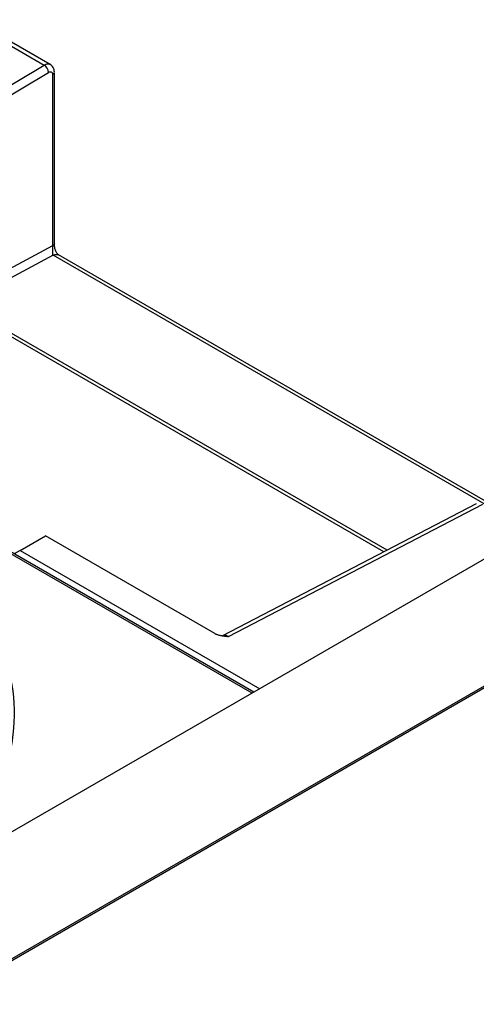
# Model space of a CAD drawing. Header units: inches. Extents: x -257 to -77, y 218 to 441.
# Tile 11 of 16: x -166 to -139, y 384 to 441. Entities that reach past the tile are written whole.
import ezdxf

# ---------------------------------------------------------------- set-up
doc = ezdxf.new("R2010")
doc.units = ezdxf.units.IN
doc.header["$MEASUREMENT"] = 0

# ---------------------------------------------------------------- blocks, each defined once
blk = doc.blocks.new('block 60')
at = {"color": 7, "lineweight": 25}
blk.add_lwpolyline([(-151.913, 401.878), (-192.009, 425.025)], dxfattribs=at)
blk = doc.blocks.new('block 70')
at = {"color": 7, "lineweight": 25}
blk.add_lwpolyline([(-138.931, 412.864), (-153.777, 405.147)], dxfattribs=at)
blk = doc.blocks.new('block 85')
at = {"color": 7, "lineweight": 25}
blk.add_lwpolyline([(-144.129, 410.161), (-173.768, 427.271)], dxfattribs=at)
blk = doc.blocks.new('block 103')
at = {"color": 7, "lineweight": 25}
blk.add_lwpolyline([(-135.501, 411.352), (-163.301, 427.401)], dxfattribs=at)
blk = doc.blocks.new('block 108')
at = {"color": 7, "lineweight": 25}
blk.add_open_spline([(-163.55, 438.055), (-163.553, 438.103), (-163.557, 438.151), (-163.567, 438.196), (-163.578, 438.244), (-163.596, 438.288), (-163.618, 438.33), (-163.641, 438.372), (-163.668, 438.41), (-163.7, 438.441), (-163.732, 438.473), (-163.769, 438.497), (-163.806, 438.522)], degree=3, knots=[0, 0, 0, 0, 1, 1, 1, 2, 2, 2, 3, 3, 3, 4, 4, 4, 4], dxfattribs=at)
blk = doc.blocks.new('block 110')
at = {"color": 7, "lineweight": 25}
blk.add_lwpolyline([(-163.792, 438.514), (-168.318, 441.127)], dxfattribs=at)
blk = doc.blocks.new('block 111')
at = {"color": 7, "lineweight": 25}
blk.add_lwpolyline([(-163.55, 428.063), (-163.55, 438.054)], dxfattribs=at)
blk = doc.blocks.new('block 113')
at = {"color": 7, "lineweight": 25}
blk.add_open_spline([(-163.292, 427.395), (-163.297, 427.398), (-163.302, 427.401), (-163.307, 427.405), (-163.329, 427.42), (-163.351, 427.443), (-163.37, 427.467), (-163.407, 427.514), (-163.435, 427.564), (-163.459, 427.619), (-163.488, 427.685), (-163.511, 427.757), (-163.526, 427.828), (-163.534, 427.869), (-163.541, 427.909), (-163.544, 427.948), (-163.548, 427.991), (-163.549, 428.032), (-163.55, 428.073)], degree=3, knots=[0, 0, 0, 0, 1, 1, 1, 2, 2, 2, 3, 3, 3, 4, 4, 4, 5, 5, 5, 6, 6, 6, 6], dxfattribs=at)
blk = doc.blocks.new('block 177')
at = {"color": 7, "lineweight": 25}
blk.add_lwpolyline([(-85.388, 388.759), (-161.665, 344.725)], dxfattribs=at)
blk = doc.blocks.new('block 201')
at = {"color": 7, "lineweight": 25}
blk.add_lwpolyline([(-85.635, 389.188), (-161.912, 345.154)], dxfattribs=at)
blk = doc.blocks.new('block 210')
at = {"color": 7, "lineweight": 25}
blk.add_lwpolyline([(-123.253, 410.904), (-199.53, 366.871)], dxfattribs=at)
blk = doc.blocks.new('block 242')
at = {"color": 7, "lineweight": 25}
blk.add_lwpolyline([(-123.378, 410.947), (-199.604, 366.942)], dxfattribs=at)
blk = doc.blocks.new('block 257')
at = {"color": 7, "lineweight": 25}
blk.add_lwpolyline([(-134.327, 412.03), (-201.481, 373.263)], dxfattribs=at)
blk = doc.blocks.new('block 303')
at = {"color": 7, "lineweight": 25}
blk.add_lwpolyline([(-153.393, 405.129), (-138.547, 412.845)], dxfattribs=at)
blk = doc.blocks.new('block 310')
at = {"color": 7, "lineweight": 25}
blk.add_lwpolyline([(-165.55, 410.146), (-151.57, 402.076)], dxfattribs=at)
blk = doc.blocks.new('block 311')
at = {"color": 7, "lineweight": 25}
blk.add_lwpolyline([(-165.55, 410.146), (-164.065, 411.003)], dxfattribs=at)
blk = doc.blocks.new('block 312')
at = {"color": 7, "lineweight": 25}
blk.add_lwpolyline([(-154.195, 405.306), (-164.065, 411.003)], dxfattribs=at)
blk = doc.blocks.new('block 313')
at = {"color": 7, "lineweight": 25}
blk.add_open_spline([(-154.195, 405.306), (-154.18, 405.297), (-154.165, 405.289), (-154.149, 405.282), (-154.132, 405.273), (-154.114, 405.266), (-154.097, 405.259), (-154.078, 405.251), (-154.059, 405.244), (-154.039, 405.238), (-154.01, 405.228), (-153.979, 405.219), (-153.949, 405.211), (-153.915, 405.203), (-153.881, 405.195), (-153.847, 405.188), (-153.776, 405.174), (-153.703, 405.163), (-153.629, 405.154), (-153.591, 405.149), (-153.552, 405.145), (-153.513, 405.141), (-153.473, 405.137), (-153.433, 405.133), (-153.393, 405.129)], degree=3, knots=[0, 0, 0, 0, 1, 1, 1, 2, 2, 2, 3, 3, 3, 4, 4, 4, 5, 5, 5, 6, 6, 6, 7, 7, 7, 8, 8, 8, 8], dxfattribs=at)
blk = doc.blocks.new('block 395')
at = {"color": 7, "lineweight": 25}
blk.add_open_spline([(-166.572, 396.911), (-165.116, 400.646), (-165.982, 404.888), (-168.787, 407.754)], degree=3, dxfattribs=at)
blk = doc.blocks.new('block 511')
at = {"color": 7, "lineweight": 25}
blk.add_lwpolyline([(-168.668, 441.092), (-164.143, 438.48)], dxfattribs=at)
blk = doc.blocks.new('block 512')
at = {"color": 7, "lineweight": 25}
blk.add_lwpolyline([(-174.121, 432.515), (-164.143, 438.48)], dxfattribs=at)
blk = doc.blocks.new('block 928')
at = {"color": 7, "lineweight": 25}
blk.add_lwpolyline([(-165.55, 410.146), (-165.893, 409.948)], dxfattribs=at)
blk = doc.blocks.new('block 1149')
at = {"color": 7, "lineweight": 25}
blk.add_open_spline([(-163.891, 438.054), (-163.899, 438.229), (-163.994, 438.388), (-164.143, 438.48)], degree=3, dxfattribs=at)
blk = doc.blocks.new('block 1150')
at = {"color": 7, "lineweight": 25}
blk.add_lwpolyline([(-173.865, 432.091), (-163.891, 438.054)], dxfattribs=at)
blk = doc.blocks.new('block 1158')
at = {"color": 7, "lineweight": 25}
blk.add_open_spline([(-163.891, 438.054), (-163.861, 438.071), (-163.835, 438.082), (-163.806, 438.086), (-163.792, 438.089), (-163.777, 438.089), (-163.762, 438.087), (-163.748, 438.085), (-163.733, 438.08), (-163.72, 438.073), (-163.707, 438.066), (-163.696, 438.056), (-163.688, 438.046), (-163.679, 438.036), (-163.673, 438.025), (-163.667, 438.013), (-163.662, 438.002), (-163.657, 437.988), (-163.654, 437.972), (-163.65, 437.956), (-163.648, 437.937), (-163.648, 437.913)], degree=3, knots=[0, 0, 0, 0, 1, 1, 1, 2, 2, 2, 3, 3, 3, 4, 4, 4, 5, 5, 5, 6, 6, 6, 7, 7, 7, 7], dxfattribs=at)
blk = doc.blocks.new('block 1159')
at = {"color": 7, "lineweight": 25}
blk.add_lwpolyline([(-163.648, 437.913), (-163.648, 427.926)], dxfattribs=at)
blk = doc.blocks.new('block 1161')
at = {"color": 7, "lineweight": 25}
blk.add_open_spline([(-163.648, 427.926), (-163.647, 427.903), (-163.648, 427.875), (-163.65, 427.847), (-163.652, 427.818), (-163.654, 427.789), (-163.656, 427.76), (-163.66, 427.703), (-163.663, 427.647), (-163.664, 427.598), (-163.666, 427.548), (-163.667, 427.503), (-163.663, 427.466), (-163.659, 427.428), (-163.649, 427.396), (-163.622, 427.379)], degree=3, knots=[0, 0, 0, 0, 1, 1, 1, 2, 2, 2, 3, 3, 3, 4, 4, 4, 5, 5, 5, 5], dxfattribs=at)
blk = doc.blocks.new('block 1317')
at = {"color": 253, "lineweight": 25}
blk.add_lwpolyline([(-152.016, 401.819), (-192.183, 425.007)], dxfattribs=at)
blk = doc.blocks.new('block 1394')
at = {"color": 253, "lineweight": 25}
blk.add_open_spline([(-153.393, 405.129), (-153.453, 405.154), (-153.512, 405.18), (-153.569, 405.19), (-153.61, 405.197), (-153.65, 405.196), (-153.684, 405.186), (-153.704, 405.179), (-153.723, 405.169), (-153.742, 405.159)], degree=3, knots=[0, 0, 0, 0, 1, 1, 1, 2, 2, 2, 3, 3, 3, 3], dxfattribs=at)
blk = doc.blocks.new('block 1397')
at = {"color": 253, "lineweight": 25}
blk.add_lwpolyline([(-144.319, 410.063), (-174.062, 427.234)], dxfattribs=at)
blk = doc.blocks.new('block 1410')
at = {"color": 253, "lineweight": 25}
blk.add_lwpolyline([(-163.622, 427.379), (-168.989, 424.512)], dxfattribs=at)
blk = doc.blocks.new('block 1411')
at = {"color": 253, "lineweight": 25}
blk.add_lwpolyline([(-135.68, 411.249), (-163.622, 427.379)], dxfattribs=at)
blk = doc.blocks.new('block 1419')
at = {"color": 253, "lineweight": 25}
blk.add_open_spline([(-163.622, 427.379), (-163.559, 427.404), (-163.496, 427.43), (-163.44, 427.432), (-163.389, 427.433), (-163.344, 427.415), (-163.3, 427.396)], degree=3, knots=[0, 0, 0, 0, 1, 1, 1, 2, 2, 2, 2], dxfattribs=at)
blk = doc.blocks.new('block 1422')
at = {"color": 253, "lineweight": 25}
blk.add_lwpolyline([(-163.648, 427.926), (-169.494, 424.804)], dxfattribs=at)
blk = doc.blocks.new('block 1425')
at = {"color": 253, "lineweight": 25}
blk.add_open_spline([(-164.143, 438.48), (-164.103, 438.5), (-164.063, 438.52), (-164.024, 438.532), (-163.988, 438.544), (-163.953, 438.548), (-163.919, 438.548), (-163.887, 438.548), (-163.856, 438.544), (-163.83, 438.532), (-163.818, 438.527), (-163.806, 438.519), (-163.794, 438.511)], degree=3, knots=[0, 0, 0, 0, 1, 1, 1, 2, 2, 2, 3, 3, 3, 4, 4, 4, 4], dxfattribs=at)
blk = doc.blocks.new('block 1426')
at = {"color": 253, "lineweight": 25}
blk.add_open_spline([(-163.648, 437.913), (-163.592, 437.94), (-163.555, 437.994), (-163.55, 438.055)], degree=3, dxfattribs=at)
blk = doc.blocks.new('block 1427')
at = {"color": 253, "lineweight": 25}
blk.add_open_spline([(-163.55, 428.067), (-163.554, 428.041), (-163.559, 428.015), (-163.575, 427.992), (-163.591, 427.968), (-163.619, 427.947), (-163.648, 427.926)], degree=3, knots=[0, 0, 0, 0, 1, 1, 1, 2, 2, 2, 2], dxfattribs=at)

msp = doc.modelspace()

# ---------------------------------------------------------------- block references
for name in ['block 511', 'block 110', 'block 512', 'block 1425', 'block 1149', 'block 108', 'block 1150', 'block 1158', 'block 1426', 'block 1159', 'block 111', 'block 1422', 'block 1161', 'block 1427', 'block 113', 'block 1397', 'block 85', 'block 1410', 'block 1419', 'block 1411', 'block 103', 'block 1317', 'block 60', 'block 70', 'block 303', 'block 257', 'block 242', 'block 210', 'block 311', 'block 312', 'block 928', 'block 310', 'block 395', 'block 313', 'block 1394', 'block 201', 'block 177']:
    msp.add_blockref(name, (0, 0))

doc.saveas('drawing.dxf')
